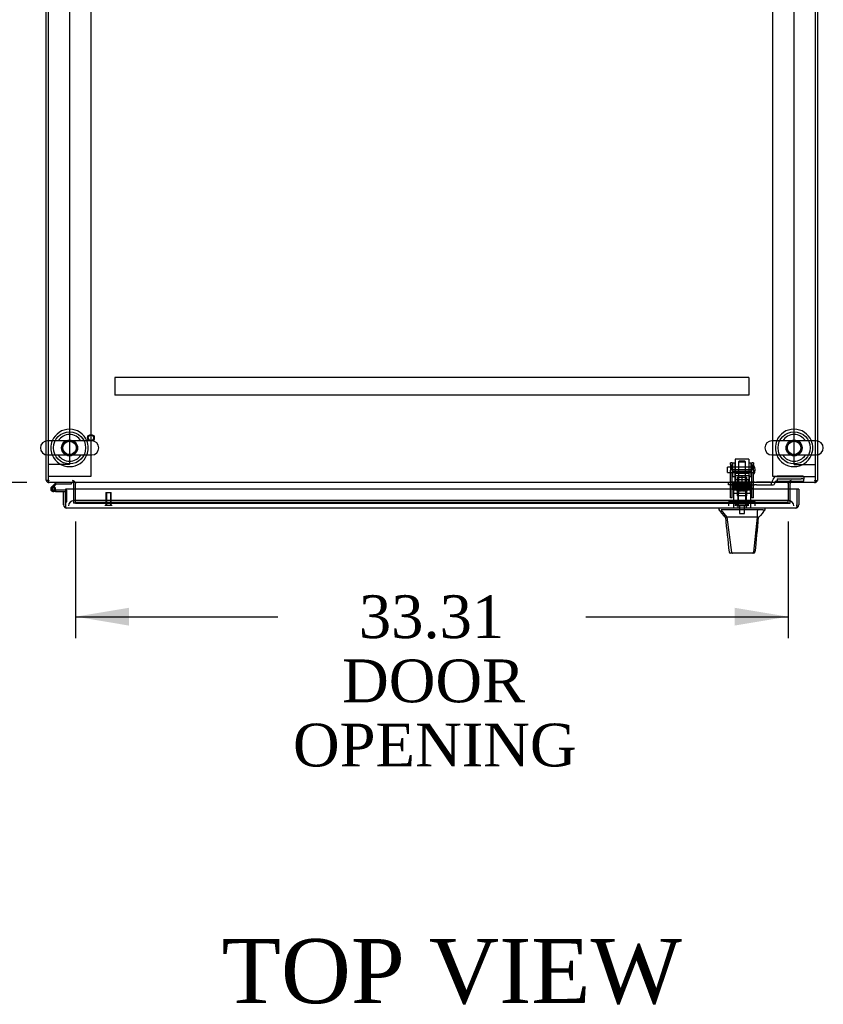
# Model space of a CAD drawing. Header units: inches. Extents: x 2 to 538, y -2 to 358.
# Tile 13 of 19: x 157 to 195, y 266 to 312. Entities that reach past the tile are written whole.
import ezdxf
from ezdxf.enums import TextEntityAlignment as Align
from ezdxf.lldxf.tags import DXFTag

# ---------------------------------------------------------------- set-up
doc = ezdxf.new("R2010")
doc.units = ezdxf.units.IN
doc.header["$MEASUREMENT"] = 0
for name, color, linetype in [('COM53964-5', 7, 'Continuous'), ('COM54746-78', 7, 'Continuous'), ('COM55914', 7, 'Continuous'), ('COM56676-2', 7, 'Continuous'), ('COM70220', 7, 'Continuous'), ('COM70449-6', 7, 'Continuous'), ('COM70838', 7, 'Continuous'), ('COM70839-6', 7, 'Continuous'), ('COM71197-5', 7, 'Continuous'), ('COM71198-6', 7, 'Continuous'), ('COM71199-6', 7, 'Continuous'), ('Default', 7, 'Continuous'), ('HAN13068', 7, 'Continuous'), ('HAN13068_NUT', 7, 'Continuous'), ('HAN13068_SCREW', 7, 'Continuous'), ('HAN_NUT', 7, 'Continuous'), ('NTS18147', 7, 'Continuous'), ('ROL87452', 7, 'Continuous'), ('RVT17786', 7, 'Continuous'), ('RVT19000', 7, 'Continuous'), ('SCS86414', 7, 'Continuous'), ('SPC87322', 7, 'Continuous'), ('STD26122', 7, 'Continuous'), ('STD26258', 7, 'Continuous'), ('WAF25376', 7, 'Continuous'), ('WAF25377', 7, 'Continuous'), ('WAM254785', 7, 'Continuous'), ('WAM30038', 7, 'Continuous')]:
    doc.layers.add(name, color=color, linetype=linetype)
doc.styles.add('SEACAD_Times_New_Roman', font='times.ttf')
tags = doc.linetypes.add('HIDDEN2', pattern=[0.1875, 0.125, -0.0625]).pattern_tags.tags
tags[6:7] = [DXFTag(74, 4), DXFTag(75, 0), DXFTag(340, '0'), DXFTag(46, 0.0), DXFTag(50, 0.0), DXFTag(44, 0.0), DXFTag(45, 0.0)]
tags[4:5] = [DXFTag(74, 4), DXFTag(75, 0), DXFTag(340, '0'), DXFTag(46, 0.0), DXFTag(50, 0.0), DXFTag(44, 0.0), DXFTag(45, 0.0)]
doc.dimstyles.new('HAMMOND_(STH_-_540x360)', dxfattribs={"dimtxt": 2, "dimasz": 2.5, "dimexe": 1, "dimexo": 1, "dimgap": 0.5, "dimtad": 0, "dimtih": 1, "dimtoh": 1, "dimzin": 0, "dimdsep": 46, "dimtxsty": 'SEACAD_Times_New_Roman', "dimblk1": '_SE_FILLED', "dimblk2": '_SE_FILLED', "dimsah": 1, "dimcen": 1, "dimadec": 0, "dimazin": 0, "dimtfac": 0.8, "dimtofl": 0, "dimtmove": 0, "dimatfit": 3, "dimfxl": 1, "dimtolj": 1, "dimtzin": 0, "dimarcsym": 0})

# ---------------------------------------------------------------- blocks, each defined once
blk = doc.blocks.new('SE1')
at = {"layer": 'COM53964-5', "color": 7, "linetype": 'HIDDEN2'}
for p, q in [((159.656, 325.634), (159.656, 291.259)), ((193.526, 291.259), (193.526, 325.634)), ((158.794, 291.259), (158.656, 291.259)), ((159.518, 291.259), (158.794, 291.259)), ((159.656, 291.259), (159.518, 291.259)), ((193.526, 291.259), (193.664, 291.259)), ((193.664, 291.259), (194.388, 291.259)), ((194.388, 291.259), (194.526, 291.259))]:
    blk.add_line(p, q, dxfattribs=at)
at = {"layer": 'COM54746-78', "color": 7, "linetype": 'Continuous'}
for p, q in [((159.021, 290.416), (158.81, 290.205)), ((158.826, 290.131), (158.826, 290.106)), ((158.873, 290.181), (159.047, 290.354)), ((158.901, 290.181), (158.876, 290.181)), ((158.876, 290.056), (158.901, 290.056)), ((159.005, 290.001), (158.888, 290.001)), ((158.951, 290.106), (158.951, 290.131)), ((159.005, 290.118), (158.951, 290.118)), ((159.005, 290.063), (158.992, 290.063)), ((159.469, 290.063), (159.005, 290.063)), ((159.005, 290.063), (159.005, 290.001)), ((159.005, 290.001), (159.468, 290.001)), ((159.047, 290.354), (159.74, 290.354)), ((159.468, 290.001), (159.468, 289.999)), ((159.74, 290.354), (159.74, 290.416)), ((159.468, 289.514), (159.469, 289.514))]:
    blk.add_line(p, q, dxfattribs=at)
at = {"layer": 'COM54746-78', "color": 7, "linetype": 'HIDDEN2'}
for p, q in [((158.852, 290.16), (158.873, 290.181)), ((158.992, 290.063), (158.888, 290.063)), ((158.951, 290.118), (158.943, 290.118)), ((158.943, 290.113), (159.005, 290.108)), ((159.505, 290.063), (159.469, 290.063)), ((159.53, 289.514), (159.53, 290.038)), ((159.469, 289.514), (159.53, 289.514))]:
    blk.add_line(p, q, dxfattribs=at)
at = {"layer": 'COM54746-78', "color": 7, "linetype": 'Continuous'}
for centre, radius, start, end in [((158.888, 290.118), 0.117, 132.392, 0), ((158.876, 290.131), 0.05, 90, 180), ((158.876, 290.106), 0.05, 180, 270), ((158.901, 290.131), 0.05, 0, 90), ((158.901, 290.106), 0.05, 270, 0), ((158.888, 290.118), 0.117, 0, 72.9726)]:
    blk.add_arc(centre, radius, start, end, dxfattribs=at)
at = {"layer": 'COM54746-78', "color": 7, "linetype": 'HIDDEN2'}
for centre, radius, start, end in [((158.888, 290.118), 0.117, 72.9726, 132.392), ((158.888, 290.118), 0.055, 131.1959, 0), ((158.888, 290.118), 0.055, 0, 131.1959), ((159.505, 290.038), 0.025, 0, 90)]:
    blk.add_arc(centre, radius, start, end, dxfattribs=at)
at = {"layer": 'COM55914', "color": 7, "linetype": 'HIDDEN2'}
for p, q in [((191.404, 295.324), (161.779, 295.324)), ((161.779, 295.324), (161.779, 295.281)), ((161.779, 295.281), (161.779, 294.554)), ((191.404, 295.324), (191.404, 295.281)), ((191.404, 295.281), (191.404, 294.554)), ((161.779, 294.554), (161.779, 294.511)), ((191.404, 294.511), (161.779, 294.511)), ((191.404, 294.554), (191.404, 294.511))]:
    blk.add_line(p, q, dxfattribs=at)
at = {"layer": 'COM56676-2', "color": 7, "linetype": 'HIDDEN2'}
for p, q in [((160.656, 326.196), (160.656, 290.696)), ((192.526, 290.696), (192.526, 326.196)), ((158.841, 290.696), (158.656, 290.696)), ((160.471, 290.696), (158.841, 290.696)), ((160.656, 290.696), (160.471, 290.696)), ((192.711, 290.696), (192.526, 290.696)), ((192.711, 290.696), (194.341, 290.696)), ((194.341, 290.696), (194.526, 290.696))]:
    blk.add_line(p, q, dxfattribs=at)
at = {"layer": 'COM70220', "color": 7, "linetype": 'HIDDEN2'}
for p, q in [((160.108, 289.574), (159.858, 289.574)), ((193.013, 289.574), (160.108, 289.574)), ((193.263, 289.574), (193.013, 289.574))]:
    blk.add_line(p, q, dxfattribs=at)
for centre, start, end in [((159.858, 289.324), 90, 180), ((193.263, 289.324), 0, 90)]:
    blk.add_arc(centre, 0.25, start, end, dxfattribs=at)
at = {"layer": 'COM70449-6', "color": 7, "linetype": 'Continuous'}
for p, q in [((158.656, 324.521), (158.656, 292.372)), ((194.526, 292.372), (194.526, 324.521)), ((158.656, 291.709), (158.656, 290.559)), ((194.526, 290.559), (194.526, 291.709)), ((158.656, 290.559), (158.656, 290.416)), ((194.526, 290.416), (194.526, 290.559)), ((194.526, 290.416), (158.656, 290.416)), ((159.936, 290.416), (159.936, 290.368)), ((159.936, 290.104), (159.936, 290.368)), ((193.246, 290.368), (193.246, 290.416)), ((193.246, 290.368), (193.246, 290.104))]:
    blk.add_line(p, q, dxfattribs=at)
at = {"layer": 'COM70449-6', "color": 7, "linetype": 'HIDDEN2'}
for p, q in [((158.656, 292.372), (158.656, 291.709)), ((194.526, 291.709), (194.526, 292.372)), ((159.936, 289.592), (159.936, 290.104)), ((193.246, 290.104), (193.246, 289.592)), ((159.936, 289.585), (159.936, 289.592)), ((159.936, 289.492), (159.936, 289.585)), ((193.246, 289.585), (159.936, 289.585)), ((193.246, 289.592), (193.246, 289.585)), ((193.246, 289.492), (193.246, 289.585)), ((193.246, 289.492), (159.936, 289.492)), ((159.936, 289.492), (159.936, 289.451)), ((159.936, 289.449), (159.936, 289.451)), ((159.936, 289.449), (193.246, 289.449)), ((193.246, 289.451), (193.246, 289.492)), ((193.246, 289.451), (193.246, 289.449))]:
    blk.add_line(p, q, dxfattribs=at)
for centre in [(159.656, 292.04), (193.526, 292.04)]:
    blk.add_circle(centre, 0.375, dxfattribs=at)
at = {"layer": 'COM70838', "color": 7, "linetype": 'HIDDEN2'}
for p, q in [((192.476, 290.306), (192.476, 290.445)), ((192.538, 290.525), (192.538, 290.548)), ((193.851, 290.718), (192.731, 290.718)), ((192.731, 290.592), (193.851, 290.592)), ((192.731, 290.592), (192.731, 290.489)), ((192.731, 290.492), (193.976, 290.492)), ((193.976, 290.7), (193.976, 290.574)), ((193.976, 290.492), (193.976, 290.574)), ((190.466, 290.306), (190.466, 290.431)), ((190.466, 290.431), (190.591, 290.431)), ((190.591, 290.306), (190.466, 290.306)), ((191.074, 290.431), (190.591, 290.431)), ((190.591, 290.306), (191.675, 290.306)), ((191.675, 290.431), (191.109, 290.431)), ((191.675, 290.431), (191.763, 290.431)), ((191.763, 290.306), (191.675, 290.306)), ((192.421, 290.431), (191.763, 290.431)), ((191.763, 290.306), (192.476, 290.306)), ((192.476, 290.306), (192.546, 290.306)), ((192.606, 290.366), (192.606, 290.364))]:
    blk.add_line(p, q, dxfattribs=at)
for centre, radius, start, end in [((192.421, 290.548), 0.117, 270, 298.0398), ((192.421, 290.548), 0.117, 298.0398, 0), ((192.731, 290.525), 0.193, 90, 180), ((192.731, 290.364), 0.125, 90, 180), ((192.546, 290.366), 0.06, 270, 0)]:
    blk.add_arc(centre, radius, start, end, dxfattribs=at)
for centre, major_axis, start_param, end_param in [((193.851, 290.7), (-0.125, 0), 3.141593, 4.712389), ((193.851, 290.574), (0.125, 0), 0, 1.570796)]:
    blk.add_ellipse(centre, major_axis=major_axis, ratio=0.145455, start_param=start_param, end_param=end_param, dxfattribs=at)
at = {"layer": 'COM70839-6', "color": 7, "linetype": 'HIDDEN2'}
for p, q in [((190.56, 291.263), (190.56, 291.34)), ((190.63, 291.34), (190.56, 291.34)), ((190.56, 291.263), (190.56, 291.003)), ((190.56, 290.84), (190.56, 291.003)), ((190.63, 291.34), (190.63, 291.263)), ((190.63, 291.003), (190.63, 291.263)), ((191.552, 291.02), (190.63, 291.02)), ((190.63, 291.003), (190.63, 290.84)), ((190.63, 290.955), (191.552, 290.955)), ((191.552, 291.263), (191.552, 291.34)), ((191.622, 291.34), (191.552, 291.34)), ((191.552, 291.263), (191.552, 291.003)), ((191.552, 290.84), (191.552, 291.003)), ((191.622, 291.34), (191.622, 291.263)), ((191.622, 291.003), (191.622, 291.263)), ((191.622, 291.003), (191.622, 290.84)), ((190.56, 289.709), (190.56, 290.84)), ((190.63, 289.709), (190.63, 290.84)), ((191.552, 289.709), (191.552, 290.84)), ((191.622, 289.709), (191.622, 290.84)), ((191.552, 290.161), (190.63, 290.161)), ((190.56, 289.7), (190.56, 289.709)), ((190.63, 289.7), (190.56, 289.7)), ((190.63, 289.709), (190.63, 289.7)), ((191.552, 289.7), (191.552, 289.709)), ((191.622, 289.7), (191.552, 289.7)), ((191.622, 289.709), (191.622, 289.7))]:
    blk.add_line(p, q, dxfattribs=at)
at = {"layer": 'COM71197-5', "color": 7, "linetype": 'Continuous'}
for p, q in [((158.561, 292.366), (158.561, 324.527)), ((194.621, 324.527), (194.621, 292.366)), ((158.561, 290.511), (158.561, 291.715)), ((194.621, 291.715), (194.621, 290.511)), ((158.656, 290.511), (158.561, 290.511)), ((194.526, 290.511), (194.621, 290.511)), ((159.841, 290.368), (159.841, 290.104)), ((193.341, 290.104), (193.341, 290.368))]:
    blk.add_line(p, q, dxfattribs=at)
at = {"layer": 'COM71197-5', "color": 7, "linetype": 'HIDDEN2'}
for p, q in [((158.561, 291.715), (158.561, 292.366)), ((194.621, 292.366), (194.621, 291.715)), ((159.841, 290.104), (159.841, 289.449)), ((193.341, 289.449), (193.341, 290.104)), ((159.936, 289.449), (159.841, 289.449)), ((193.246, 289.449), (193.341, 289.449))]:
    blk.add_line(p, q, dxfattribs=at)
at = {"layer": 'COM71197-5', "color": 7, "linetype": 'Continuous'}
for centre, radius, start, end in [((158.704, 290.559), 0.143, 199.6129, 250.3871), ((194.478, 290.559), 0.143, 289.6129, 340.3871), ((159.793, 290.368), 0.048, 0, 90), ((159.793, 290.368), 0.143, 0, 19.6129), ((193.389, 290.368), 0.143, 160.3871, 180), ((193.389, 290.368), 0.048, 90, 180)]:
    blk.add_arc(centre, radius, start, end, dxfattribs=at)
at = {"layer": 'COM71197-5', "color": 7, "linetype": 'HIDDEN2'}
for centre, radius, start, end in [((158.704, 290.559), 0.048, 180, 270), ((159.793, 290.368), 0.143, 19.6129, 90), ((193.389, 290.368), 0.143, 90, 160.3871), ((194.478, 290.559), 0.048, 270, 0), ((158.704, 290.559), 0.143, 250.3871, 270), ((194.478, 290.559), 0.143, 270, 289.6129)]:
    blk.add_arc(centre, radius, start, end, dxfattribs=at)
at = {"layer": 'COM71198-6', "color": 7, "linetype": 'HIDDEN2'}
for p, q in [((159.811, 290.511), (159.811, 290.416)), ((159.841, 290.368), (159.841, 290.511)), ((193.341, 290.511), (193.341, 290.368)), ((193.371, 290.416), (193.371, 290.511)), ((159.936, 289.449), (193.246, 289.449))]:
    blk.add_line(p, q, dxfattribs=at)
at = {"layer": 'COM71199-6', "color": 7, "linetype": 'Continuous'}
for p, q in [((159.373, 289.999), (159.468, 289.999)), ((159.373, 289.372), (159.373, 289.999)), ((159.468, 289.372), (159.468, 289.999)), ((193.653, 290.104), (159.469, 290.104)), ((159.469, 290.104), (159.469, 289.372)), ((193.653, 290.104), (193.653, 289.372)), ((193.748, 290.104), (193.653, 290.104)), ((193.653, 290.104), (193.653, 289.372)), ((193.748, 290.104), (193.748, 289.372)), ((159.468, 289.31), (159.429, 289.259)), ((159.468, 289.372), (159.468, 289.372)), ((159.468, 289.372), (159.468, 289.31)), ((159.469, 289.372), (159.469, 289.259)), ((193.605, 289.229), (159.516, 289.229)), ((159.516, 289.229), (159.516, 289.229)), ((159.516, 289.229), (159.516, 289.229)), ((159.516, 289.229), (159.516, 289.229)), ((193.606, 289.229), (193.605, 289.229)), ((193.606, 289.229), (193.606, 289.229)), ((193.654, 289.372), (193.653, 289.372)), ((193.653, 289.372), (193.653, 289.259)), ((193.654, 289.31), (193.654, 289.372)), ((193.654, 289.31), (193.692, 289.259))]:
    blk.add_line(p, q, dxfattribs=at)
for centre, start, end in [((159.516, 289.372), 180, 232.4964), ((159.516, 289.372), 232.4964, 269.8439), ((159.516, 289.372), 269.9238, 270), ((193.605, 289.372), 270, 270.0762), ((193.605, 289.372), 270.1561, 307.5036), ((193.605, 289.372), 307.5036, 0)]:
    blk.add_arc(centre, 0.143, start, end, dxfattribs=at)
for points in [[(159.469, 289.259), (159.476, 289.249), (159.484, 289.242), (159.496, 289.235), (159.5, 289.233), (159.508, 289.23), (159.512, 289.229), (159.516, 289.229)], [(193.653, 289.259), (193.645, 289.249), (193.637, 289.242), (193.625, 289.235), (193.621, 289.233), (193.614, 289.23), (193.61, 289.229), (193.606, 289.229)]]:
    blk.add_open_spline(points, degree=3, knots=[0, 0, 0, 0, 0.5, 0.5, 0.75, 0.75, 1, 1, 1, 1], dxfattribs=at)
at = {"layer": 'HAN13068', "color": 7, "linetype": 'HIDDEN2'}
for p, q in [((190.961, 291.421), (190.931, 291.391)), ((190.931, 291.391), (191.251, 291.391)), ((190.931, 291.391), (190.931, 290.431)), ((191.221, 291.421), (190.961, 291.421)), ((191.251, 291.391), (191.221, 291.421)), ((191.251, 290.431), (191.251, 291.391)), ((190.931, 290.056), (190.931, 289.931)), ((190.931, 290.056), (191.091, 290.056)), ((191.091, 290.056), (191.251, 290.056)), ((191.251, 290.056), (191.251, 289.931)), ((190.696, 289.931), (190.892, 289.931)), ((190.696, 289.931), (190.696, 289.229)), ((190.892, 289.931), (191.291, 289.931)), ((190.892, 289.931), (190.892, 289.229)), ((191.291, 289.931), (191.487, 289.931)), ((191.291, 289.931), (191.291, 289.229)), ((191.487, 289.931), (191.487, 289.229))]:
    blk.add_line(p, q, dxfattribs=at)
at = {"layer": 'HAN13068', "color": 7, "linetype": 'Continuous'}
for p, q in [((190.002, 289.229), (190.002, 289.146)), ((190.002, 289.149), (190.059, 289.149)), ((190.101, 289.149), (190.384, 288.794)), ((190.193, 289.149), (190.115, 289.149)), ((191.81, 289.149), (190.193, 289.149)), ((191.99, 289.149), (191.81, 289.149)), ((192.068, 289.149), (191.99, 289.149)), ((192.068, 289.149), (192.181, 289.149)), ((192.181, 289.146), (192.181, 289.229)), ((190.302, 288.794), (190.316, 288.794)), ((190.384, 288.794), (190.316, 288.794)), ((190.43, 288.794), (190.384, 288.794)), ((190.384, 288.794), (190.6, 287.156)), ((190.521, 288.794), (190.43, 288.794)), ((191.799, 288.794), (190.521, 288.794)), ((191.799, 288.794), (191.635, 287.159)), ((191.828, 288.794), (191.799, 288.794)), ((191.844, 288.794), (191.828, 288.794)), ((191.854, 288.794), (191.844, 288.794)), ((191.854, 288.794), (191.881, 288.794)), ((190.486, 287.17), (190.486, 287.168)), ((190.645, 287.114), (190.546, 287.114)), ((191.582, 287.114), (190.645, 287.114)), ((191.637, 287.114), (191.582, 287.114)), ((191.697, 287.169), (191.697, 287.171))]:
    blk.add_line(p, q, dxfattribs=at)
for centre, radius, start, end in [((186.21, 285.517), 5.251, 38.6173, 43.7666), ((204.297, 278.605), 16.062, 138.9673, 140.6254), ((129.837, 294.839), 62.32, 353.47841, 354.43409), ((190.546, 287.174), 0.06, 185.9929, 270.0075), ((191.58, 287.17), 0.0554, 272.131, 348.8293), ((191.637, 287.174), 0.06, 269.9911, 354.4242)]:
    blk.add_arc(centre, radius, start, end, dxfattribs=at)
for points in [[(191.81, 289.149), (191.806, 289.031), (191.802, 288.913), (191.799, 288.794)], [(190.316, 288.794), (190.373, 288.253), (190.429, 287.711), (190.486, 287.17)], [(191.854, 288.794), (191.801, 288.253), (191.749, 287.712), (191.697, 287.171)]]:
    blk.add_open_spline(points, degree=3, dxfattribs=at)
blk.add_open_spline([(190.6, 287.156), (190.603, 287.144), (190.609, 287.134), (190.625, 287.119), (190.635, 287.114), (190.645, 287.114)], degree=3, knots=[0, 0, 0, 0, 0.5, 0.5, 1, 1, 1, 1], dxfattribs=at)
at = {"layer": 'HAN13068_NUT', "color": 7, "linetype": 'HIDDEN2'}
for p, q in [((190.759, 290.806), (190.759, 290.756)), ((190.759, 290.756), (190.925, 290.756)), ((190.759, 290.756), (190.759, 290.431)), ((191.394, 290.836), (190.789, 290.836)), ((190.925, 290.756), (191.091, 290.756)), ((191.091, 290.756), (191.258, 290.756)), ((191.091, 290.756), (191.091, 290.431)), ((191.258, 290.756), (191.424, 290.756)), ((191.424, 290.756), (191.424, 290.806)), ((191.424, 290.756), (191.424, 290.431))]:
    blk.add_line(p, q, dxfattribs=at)
for centre, start, end in [((190.789, 290.806), 90, 180), ((191.394, 290.806), 0, 90)]:
    blk.add_arc(centre, 0.03, start, end, dxfattribs=at)
at = {"layer": 'HAN13068_SCREW', "color": 7, "linetype": 'HIDDEN2'}
for p, q in [((190.98, 289.561), (190.869, 289.561)), ((190.869, 289.561), (190.869, 289.424)), ((191.203, 289.561), (190.98, 289.561)), ((190.98, 289.561), (190.98, 289.424)), ((191.314, 289.561), (191.203, 289.561)), ((191.203, 289.561), (191.203, 289.424)), ((191.314, 289.561), (191.314, 289.424)), ((190.829, 289.424), (191.354, 289.424)), ((190.829, 289.424), (190.829, 289.354)), ((190.829, 289.354), (191.354, 289.354)), ((190.975, 289.354), (190.975, 288.979)), ((191.207, 288.979), (191.207, 289.354)), ((191.354, 289.354), (191.354, 289.424)), ((190.975, 288.979), (191.207, 288.979))]:
    blk.add_line(p, q, dxfattribs=at)
at = {"layer": 'HAN_NUT', "color": 7, "linetype": 'HIDDEN2'}
for p, q in [((190.785, 289.539), (190.479, 289.539)), ((190.479, 289.324), (190.479, 289.539)), ((191.397, 289.539), (190.785, 289.539)), ((190.785, 289.324), (190.785, 289.539)), ((191.703, 289.539), (191.397, 289.539)), ((191.397, 289.324), (191.397, 289.539)), ((191.703, 289.324), (191.703, 289.539))]:
    blk.add_line(p, q, dxfattribs=at)
at = {"layer": 'NTS18147', "color": 7, "linetype": 'HIDDEN2'}
for p, q in [((190.871, 290.669), (191.311, 290.669)), ((190.871, 290.669), (190.871, 290.232)), ((191.311, 290.232), (191.311, 290.669)), ((190.628, 290.295), (190.628, 290.357)), ((190.691, 290.357), (190.628, 290.357)), ((190.696, 290.295), (190.628, 290.295)), ((190.628, 290.295), (190.628, 290.232)), ((190.628, 290.232), (190.696, 290.232)), ((190.696, 290.232), (190.628, 290.232)), ((190.628, 290.232), (190.628, 290.169)), ((190.628, 290.169), (190.696, 290.169)), ((190.628, 290.169), (190.628, 290.107)), ((190.628, 290.107), (190.691, 290.107)), ((190.691, 290.295), (190.691, 290.357)), ((190.691, 290.169), (190.691, 290.107)), ((190.696, 290.232), (190.696, 290.295)), ((190.696, 290.232), (191.023, 290.232)), ((191.023, 290.232), (190.696, 290.232)), ((190.696, 290.169), (190.696, 290.232)), ((190.891, 290.357), (190.86, 290.357)), ((190.86, 290.107), (190.891, 290.107)), ((190.871, 290.232), (190.871, 289.794)), ((191.159, 290.295), (191.023, 290.295)), ((191.023, 290.295), (191.023, 290.232)), ((191.023, 290.232), (191.159, 290.232)), ((191.159, 290.232), (191.023, 290.232)), ((191.023, 290.232), (191.023, 290.169)), ((191.023, 290.169), (191.159, 290.169)), ((191.159, 290.232), (191.159, 290.295)), ((191.159, 290.232), (191.486, 290.232)), ((191.486, 290.232), (191.159, 290.232)), ((191.159, 290.169), (191.159, 290.232)), ((191.323, 290.357), (191.291, 290.357)), ((191.291, 290.107), (191.323, 290.107)), ((191.311, 289.794), (191.311, 290.232)), ((191.554, 290.295), (191.486, 290.295)), ((191.486, 290.295), (191.486, 290.232)), ((191.486, 290.232), (191.554, 290.232)), ((191.554, 290.232), (191.486, 290.232)), ((191.486, 290.232), (191.486, 290.169)), ((191.486, 290.169), (191.554, 290.169)), ((191.491, 290.295), (191.491, 290.357)), ((191.554, 290.357), (191.491, 290.357)), ((191.491, 290.169), (191.491, 290.107)), ((191.491, 290.107), (191.554, 290.107)), ((191.554, 290.295), (191.554, 290.357)), ((191.554, 290.232), (191.554, 290.295)), ((191.554, 290.169), (191.554, 290.232)), ((191.554, 290.169), (191.554, 290.107)), ((191.311, 289.794), (190.871, 289.794))]:
    blk.add_line(p, q, dxfattribs=at)
for centre, major_axis, start_param, end_param in [((190.86, 290.039), (0, -0.318), 2.506883, 3.776302), ((190.86, 290.425), (0, 0.318), 2.506883, 3.776302), ((190.891, 290.039), (0, -0.318), 2.506883, 3.141593), ((190.891, 290.425), (0, 0.318), 3.141593, 3.776302), ((191.291, 290.039), (0, -0.318), 3.141593, 3.776302), ((191.291, 290.425), (0, 0.318), 2.506883, 3.141593), ((191.323, 290.039), (0, -0.318), 2.506883, 3.776302), ((191.323, 290.425), (0, 0.318), 2.506883, 3.776302)]:
    blk.add_ellipse(centre, major_axis=major_axis, ratio=0.866025, start_param=start_param, end_param=end_param, dxfattribs=at)
at = {"layer": 'ROL87452', "color": 7, "linetype": 'HIDDEN2'}
for p, q in [((190.779, 291.511), (190.779, 290.511)), ((191.404, 291.511), (190.779, 291.511)), ((191.404, 291.511), (191.404, 290.511))]:
    blk.add_line(p, q, dxfattribs=at)
at = {"layer": 'RVT17786', "color": 7, "linetype": 'HIDDEN2'}
for p, q in [((190.412, 290.886), (190.412, 291.136)), ((191.622, 291.136), (190.412, 291.136)), ((190.412, 290.886), (191.622, 290.886))]:
    blk.add_line(p, q, dxfattribs=at)
blk.add_arc((191.389, 291.011), 0.318, 317.1291, 42.8709, dxfattribs=at)
at = {"layer": 'RVT19000', "color": 7, "linetype": 'HIDDEN2'}
for p, q in [((191.404, 290.544), (190.779, 290.544)), ((190.779, 290.511), (190.779, 290.431)), ((191.404, 290.431), (191.404, 290.511)), ((190.896, 290.431), (190.896, 290.306)), ((190.951, 290.306), (190.951, 290.094)), ((191.232, 290.094), (190.951, 290.094)), ((191.109, 290.431), (191.073, 290.431)), ((191.232, 290.094), (191.232, 290.306)), ((191.286, 290.306), (191.286, 290.431))]:
    blk.add_line(p, q, dxfattribs=at)
at = {"layer": 'SCS86414', "color": 7, "linetype": 'Continuous'}
for p, q in [((160.692, 292.372), (158.621, 292.372)), ((194.562, 292.372), (192.491, 292.372)), ((158.621, 291.709), (160.692, 291.709)), ((192.491, 291.709), (194.562, 291.709))]:
    blk.add_line(p, q, dxfattribs=at)
for centre, radius, start, end in [((158.621, 292.04), 0.331, 90, 270), ((159.656, 292.04), 0.625, 32.0055, 147.9945), ((160.692, 292.04), 0.331, 270, 90), ((192.491, 292.04), 0.331, 90, 270), ((193.526, 292.04), 0.625, 32.0055, 147.9945), ((194.562, 292.04), 0.331, 270, 90), ((159.656, 292.04), 0.625, 212.0055, 327.9945), ((193.526, 292.04), 0.625, 212.0055, 327.9945)]:
    blk.add_arc(centre, radius, start, end, dxfattribs=at)
for points in [[(159.466, 291.705), (159.451, 291.706), (159.437, 291.708), (159.423, 291.711)], [(193.336, 291.705), (193.321, 291.706), (193.307, 291.708), (193.293, 291.711)]]:
    blk.add_open_spline(points, degree=3, dxfattribs=at)
at = {"layer": 'SPC87322', "color": 7, "linetype": 'HIDDEN2'}
for p, q in [((190.699, 290.306), (190.699, 289.931)), ((190.854, 290.431), (190.854, 290.306)), ((190.864, 290.431), (190.864, 290.306)), ((191.319, 290.431), (191.319, 290.306)), ((191.329, 290.431), (191.329, 290.306)), ((191.484, 289.931), (191.484, 290.306))]:
    blk.add_line(p, q, dxfattribs=at)
at = {"layer": 'STD26122', "color": 7, "linetype": 'HIDDEN2'}
for p, q in [((190.941, 290.324), (190.906, 290.289)), ((190.906, 290.289), (191.276, 290.289)), ((190.906, 290.289), (190.906, 289.324)), ((191.241, 290.324), (190.941, 290.324)), ((191.276, 290.289), (191.241, 290.324)), ((191.276, 289.324), (191.276, 290.289))]:
    blk.add_line(p, q, dxfattribs=at)
at = {"layer": 'STD26258', "color": 7, "linetype": 'HIDDEN2'}
for p, q in [((161.343, 289.949), (161.593, 289.949)), ((161.343, 289.949), (161.343, 289.356)), ((161.374, 289.949), (161.374, 289.356)), ((161.563, 289.949), (161.563, 289.356)), ((161.593, 289.356), (161.593, 289.949)), ((161.312, 289.356), (161.625, 289.356)), ((161.312, 289.356), (161.312, 289.324)), ((161.625, 289.324), (161.625, 289.356))]:
    blk.add_line(p, q, dxfattribs=at)
for radius in [0.156, 0.125]:
    blk.add_circle((160.656, 292.511), radius, dxfattribs=at)
at = {"layer": 'WAF25376', "color": 7, "linetype": 'HIDDEN2'}
for p, q in [((190.655, 291.326), (190.655, 290.696)), ((190.755, 291.326), (190.655, 291.326)), ((190.755, 291.326), (190.755, 290.696)), ((191.428, 290.696), (191.428, 291.326)), ((191.528, 291.326), (191.428, 291.326)), ((191.528, 290.696), (191.528, 291.326)), ((190.655, 290.696), (190.755, 290.696)), ((191.428, 290.696), (191.528, 290.696))]:
    blk.add_line(p, q, dxfattribs=at)
at = {"layer": 'WAF25377', "color": 7, "linetype": 'Continuous'}
for centre, start, end in [((159.656, 292.04), 22.2452, 157.7548), ((193.526, 292.04), 22.2452, 157.7548), ((159.656, 292.04), 202.2452, 337.7548), ((193.526, 292.04), 202.2452, 337.7548)]:
    blk.add_arc(centre, 0.875, start, end, dxfattribs=at)
at = {"layer": 'WAF25377', "color": 7, "linetype": 'HIDDEN2'}
for centre, radius, start, end in [((159.656, 292.04), 0.875, 157.7548, 202.2452), ((159.656, 292.04), 0.34, 94.3049, 0), ((159.656, 292.04), 0.34, 0, 92.3941), ((159.656, 292.04), 0.875, 0, 22.2452), ((193.526, 292.04), 0.875, 157.7548, 202.2452), ((193.526, 292.04), 0.34, 94.3049, 0), ((193.526, 292.04), 0.34, 0, 92.3941), ((193.526, 292.04), 0.875, 0, 22.2452), ((159.656, 292.04), 0.875, 337.7548, 0), ((193.526, 292.04), 0.875, 337.7548, 0)]:
    blk.add_arc(centre, radius, start, end, dxfattribs=at)
at = {"layer": 'WAM254785', "color": 7, "linetype": 'HIDDEN2'}
for centre, radius in [((159.656, 292.04), 0.75), ((193.526, 292.04), 0.75), ((159.656, 292.04), 0.312), ((193.526, 292.04), 0.312)]:
    blk.add_circle(centre, radius, dxfattribs=at)
at = {"layer": 'WAM30038', "color": 7, "linetype": 'HIDDEN2'}
for p, q in [((190.863, 290.445), (190.918, 290.445)), ((190.918, 290.445), (190.889, 290.4)), ((190.914, 290.4), (190.942, 290.445)), ((190.93, 290.429), (190.918, 290.445)), ((190.942, 290.445), (191.074, 290.445)), ((191.074, 290.445), (191.074, 290.4)), ((191.109, 290.445), (191.24, 290.445)), ((191.109, 290.4), (191.109, 290.445)), ((191.24, 290.445), (191.269, 290.4)), ((191.265, 290.445), (191.252, 290.429)), ((191.265, 290.445), (191.32, 290.445)), ((191.294, 290.4), (191.265, 290.445)), ((191.466, 290.381), (190.716, 290.381)), ((190.716, 290.381), (190.716, 290.357)), ((191.466, 290.357), (190.716, 290.357)), ((190.716, 290.107), (191.466, 290.107)), ((190.716, 290.107), (190.716, 290.083)), ((190.716, 290.083), (191.466, 290.083)), ((190.918, 290.019), (190.863, 290.019)), ((190.889, 290.064), (190.918, 290.019)), ((190.906, 290.39), (190.93, 290.429)), ((190.93, 290.035), (190.906, 290.073)), ((190.942, 290.019), (190.914, 290.064)), ((190.918, 290.019), (190.93, 290.035)), ((191.074, 290.019), (190.942, 290.019)), ((191.074, 290.064), (191.074, 290.019)), ((191.109, 290.019), (191.109, 290.064)), ((191.24, 290.019), (191.109, 290.019)), ((191.269, 290.064), (191.24, 290.019)), ((191.252, 290.429), (191.277, 290.39)), ((191.276, 290.073), (191.252, 290.035)), ((191.252, 290.035), (191.265, 290.019)), ((191.265, 290.019), (191.294, 290.064)), ((191.32, 290.019), (191.265, 290.019)), ((191.466, 290.357), (191.466, 290.381)), ((191.466, 290.083), (191.466, 290.107))]:
    blk.add_line(p, q, dxfattribs=at)
for centre, radius, start, end in [((190.186, 290.968), 0.854, 316.5547, 318.2901), ((190.189, 289.498), 0.85, 41.7058, 43.4493), ((191.092, 290.399), 0.0182, 177.1609, 267.9942), ((191.092, 290.065), 0.0181, 91.7718, 183.073), ((191.091, 290.399), 0.0181, 271.7718, 3.073), ((191.091, 290.065), 0.0182, 357.1609, 87.9942), ((191.994, 290.965), 0.85, 221.7058, 223.4493), ((191.997, 289.496), 0.854, 136.5547, 138.2901)]:
    blk.add_arc(centre, radius, start, end, dxfattribs=at)
for points, knots in [([(190.823, 290.4), (190.825, 290.402), (190.827, 290.404), (190.829, 290.406), (190.84, 290.419), (190.852, 290.432), (190.863, 290.445)], [0, 0, 0, 0, 0.141448, 0.141448, 0.141448, 1, 1, 1, 1]), ([(191.32, 290.445), (191.331, 290.432), (191.343, 290.419), (191.354, 290.406), (191.356, 290.404), (191.358, 290.402), (191.36, 290.4)], [0, 0, 0, 0, 0.858552, 0.858552, 0.858552, 1, 1, 1, 1]), ([(190.863, 290.019), (190.852, 290.032), (190.84, 290.045), (190.829, 290.057), (190.827, 290.06), (190.825, 290.062), (190.823, 290.064)], [0, 0, 0, 0, 0.858552, 0.858552, 0.858552, 1, 1, 1, 1]), ([(190.889, 290.4), (190.888, 290.398), (190.887, 290.396), (190.885, 290.391), (190.885, 290.389), (190.884, 290.387), (190.884, 290.387), (190.884, 290.386)], [0, 0, 0, 0, 0.25, 0.25, 0.5, 0.5, 0.5626015, 0.5626015, 0.5626015, 0.5626015]), ([(190.884, 290.077), (190.884, 290.077), (190.884, 290.077), (190.885, 290.072), (190.887, 290.068), (190.889, 290.064)], [0.4389304, 0.4389304, 0.4389304, 0.4389304, 0.5, 0.5, 1, 1, 1, 1]), ([(190.889, 290.381), (190.891, 290.381), (190.894, 290.382), (190.899, 290.384), (190.901, 290.386), (190.908, 290.391), (190.911, 290.396), (190.914, 290.4)], [0, 0, 0, 0, 0.25, 0.25, 0.5, 0.5, 1, 1, 1, 1]), ([(190.914, 290.064), (190.913, 290.066), (190.911, 290.068), (190.908, 290.072), (190.906, 290.074), (190.901, 290.078), (190.899, 290.08), (190.894, 290.082), (190.891, 290.083), (190.889, 290.083)], [0, 0, 0, 0, 0.25, 0.25, 0.5, 0.5, 0.75, 0.75, 1, 1, 1, 1]), ([(191.269, 290.4), (191.27, 290.398), (191.272, 290.396), (191.275, 290.391), (191.277, 290.389), (191.282, 290.386), (191.284, 290.384), (191.289, 290.382), (191.291, 290.381), (191.294, 290.381)], [0, 0, 0, 0, 0.25, 0.25, 0.5, 0.5, 0.75, 0.75, 1, 1, 1, 1]), ([(191.294, 290.083), (191.291, 290.083), (191.289, 290.082), (191.284, 290.08), (191.282, 290.078), (191.275, 290.072), (191.271, 290.068), (191.269, 290.064)], [0, 0, 0, 0, 0.25, 0.25, 0.5, 0.5, 1, 1, 1, 1]), ([(191.299, 290.386), (191.299, 290.387), (191.299, 290.387), (191.298, 290.391), (191.296, 290.396), (191.294, 290.4)], [0.4389304, 0.4389304, 0.4389304, 0.4389304, 0.5, 0.5, 1, 1, 1, 1]), ([(191.294, 290.064), (191.295, 290.066), (191.296, 290.068), (191.298, 290.072), (191.298, 290.074), (191.299, 290.077), (191.299, 290.077), (191.299, 290.077)], [0, 0, 0, 0, 0.25, 0.25, 0.5, 0.5, 0.5626015, 0.5626015, 0.5626015, 0.5626015]), ([(191.36, 290.064), (191.358, 290.062), (191.356, 290.06), (191.354, 290.057), (191.343, 290.045), (191.331, 290.032), (191.32, 290.019)], [0, 0, 0, 0, 0.141448, 0.141448, 0.141448, 1, 1, 1, 1])]:
    blk.add_open_spline(points, degree=3, knots=knots, dxfattribs=at)
blk = doc.blocks.new('DMBLK4483')
at = {"layer": 'Default', "linetype": 'Continuous'}
for points in [[(150.595, 323.976), (151.428, 323.976), (151.011, 326.476)], [(150.595, 292.916), (151.011, 290.416), (151.428, 292.916)]]:
    blk.add_hatch(color=7, dxfattribs=at).paths.add_polyline_path(points)
at = {"layer": 'Default', "color": 7, "linetype": 'Continuous'}
for p, q in [((157.656, 326.476), (150.011, 326.476)), ((151.011, 326.476), (151.011, 310.146)), ((151.011, 307.446), (151.011, 290.416)), ((157.656, 290.416), (150.011, 290.416))]:
    blk.add_line(p, q, dxfattribs=at)
at = {"layer": 'Default', "color": 7, "linetype": 'Continuous', "style": 'SEACAD_Times_New_Roman'}
blk.add_text('36.06', height=2, dxfattribs=at).set_placement((147.599, 309.446), align=Align.TOP_LEFT)
blk = doc.blocks.new('_SE_FILLED')
at = {"color": 0}
blk.add_line((0, 0), (-1, 0), dxfattribs=at)
blk.add_solid([(0, 0), (-1, -0.1665), (-1, 0.1665), (0, 0)], dxfattribs=at)
blk = doc.blocks.new('DMBLK4484')
at = {"layer": 'Default', "linetype": 'Continuous'}
for points in [[(162.436, 283.733), (162.436, 284.567), (159.936, 284.15)], [(190.746, 283.733), (193.246, 284.15), (190.746, 284.567)]]:
    blk.add_hatch(color=7, dxfattribs=at).paths.add_polyline_path(points)
at = {"layer": 'Default', "color": 7, "linetype": 'Continuous'}
for p, q in [((159.936, 288.592), (159.936, 283.15)), ((193.246, 288.592), (193.246, 283.15)), ((159.936, 284.15), (169.399, 284.15)), ((183.784, 284.15), (193.246, 284.15))]:
    blk.add_line(p, q, dxfattribs=at)
at = {"layer": 'Default', "color": 7, "linetype": 'Continuous', "style": 'SEACAD_Times_New_Roman'}
for s, p in [('33.31', (173.179, 285.15)), ('DOOR', (172.397, 282.15)), ('OPENING', (170.099, 279.15))]:
    blk.add_text(s, height=2, dxfattribs=at).set_placement(p, align=Align.TOP_LEFT)

msp = doc.modelspace()

# ---------------------------------------------------------------- block references
at = {"layer": 'Default'}
msp.add_blockref('SE1', (0, 0), dxfattribs=at)

# ---------------------------------------------------------------- texts
at = {"layer": 'Default', "color": 7, "linetype": 'Continuous', "style": 'SEACAD_Times_New_Roman'}
msp.add_text('TOP VIEW', height=3, dxfattribs=at).set_placement((166.767, 269.083), align=Align.TOP_LEFT)

# ---------------------------------------------------------------- dimensions: what is measured, and where the dimension line sits
at = {"layer": 'Default', "color": 7, "linetype": 'Continuous'}
for base, p1, p2, angle, text, picture, middle in [((151.011, 326.476), (158.656, 326.476), (158.656, 290.416), 270, '\\A1;<>', 'DMBLK4483', (151.011, 308.446)), ((159.936, 284.15), (159.936, 289.592), (193.246, 289.592), 0, '\\A1;<>\\PDOOR\\XOPENING', 'DMBLK4484', (176.591, 284.15))]:
    dim = msp.add_linear_dim(base=base, p1=p1, p2=p2, angle=angle, text=text, dimstyle='HAMMOND_(STH_-_540x360)', dxfattribs=at)
    dim.commit()
    dim.dimension.update_dxf_attribs({"geometry": picture, "text_midpoint": middle, "dimtype": 161})

doc.saveas('drawing.dxf')
